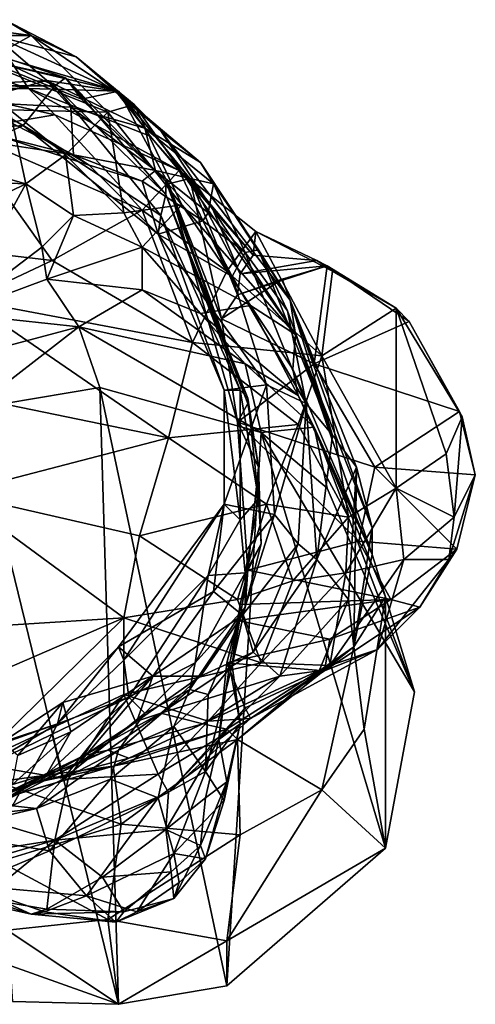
# Model space of a CAD drawing. Extents: x -2.84 to 2.31, y -1.1 to 2.64.
# Tile 4 of 4: x 0.59 to 2.31, y -1.1 to 2.62. Entities that reach past the tile are written whole.
import ezdxf

# ---------------------------------------------------------------- set-up
doc = ezdxf.new("R2010")
doc.units = 0

msp = doc.modelspace()

# ---------------------------------------------------------------- linework, layer by layer
at = {"layer": '0main'}
for points in [[(0.26, 2.61, -2.56), (0.63, 2.56, -2.46), (0.53, 2.62, -2.15)], [(0.37, 2.56, -2.74), (0.63, 2.56, -2.46), (0.26, 2.61, -2.56)], [(0.49, 2.56, -1.65), (0.53, 2.62, -2.15), (0.8, 2.48, -1.98)], [(0.8, 2.48, -1.98), (0.53, 2.62, -2.15), (0.63, 2.56, -2.46)], [(0.69, 2.39, -1.04), (0.11, 2.36, -1.2), (0.49, 2.56, -1.65)], [(0.63, 2.56, -2.46), (0.37, 2.56, -2.74), (0.45, 2.46, -2.92)], [(0.45, 2.46, -2.92), (0.92, 2.27, -2.88), (0.63, 2.56, -2.46)], [(0.69, 2.39, -1.04), (0.49, 2.56, -1.65), (0.95, 2.35, -1.4)], [(0.49, 2.56, -1.65), (0.8, 2.48, -1.98), (0.95, 2.35, -1.4)], [(0.8, 2.48, -1.98), (0.63, 2.56, -2.46), (1.02, 2.3, -2.11)], [(0.63, 2.56, -2.46), (0.92, 2.27, -2.88), (1.02, 2.3, -2.11)], [(0.4, 2.52, 1.91), (0.34, 2.37, 1.04), (0.72, 2.37, 1.75)], [(0.76, 2.4, 2.08), (0.45, 2.47, 2.73), (0.4, 2.52, 1.91)], [(0.76, 2.4, 2.08), (0.4, 2.52, 1.91), (0.72, 2.37, 1.75)], [(0.22, 2.49, 3.44), (0.55, 2.47, 3.35), (0.62, 2.36, 3.9)], [(0.22, 2.49, 3.44), (0.62, 2.36, 3.9), (0.22, 2.43, 3.96)], [(0.96, 2.35, 3.25), (0.45, 2.47, 2.73), (0.82, 2.32, 2.63)], [(0.96, 2.35, 3.25), (0.55, 2.47, 3.35), (0.45, 2.47, 2.73)], [(0.76, 2.4, 2.08), (0.82, 2.32, 2.63), (0.45, 2.47, 2.73)], [(0.55, 2.28, -3.16), (0.92, 2.27, -2.88), (0.45, 2.46, -2.92)], [(0.96, 2.35, 3.25), (0.62, 2.36, 3.9), (0.55, 2.47, 3.35)], [(1.12, 2.2, -1.63), (0.95, 2.35, -1.4), (0.8, 2.48, -1.98)], [(1.02, 2.3, -2.11), (1.12, 2.2, -1.63), (0.8, 2.48, -1.98)], [(0.22, 2.43, 3.96), (0.62, 2.36, 3.9), (0.28, 2.36, 4.3)], [(0.4, 2.31, -0.85), (0.11, 2.36, -1.2), (0.69, 2.39, -1.04)], [(0.4, 2.31, -0.85), (0.69, 2.39, -1.04), (0.78, 2.29, -0.67)], [(0.69, 2.39, -1.04), (1.06, 2.21, -0.81), (0.78, 2.29, -0.67)], [(1.06, 2.21, -0.81), (0.69, 2.39, -1.04), (0.95, 2.35, -1.4)], [(0.76, 2.4, 2.08), (0.72, 2.37, 1.75), (1.14, 1.96, 1.82)], [(0.76, 2.4, 2.08), (1.14, 1.96, 1.82), (1.14, 2.01, 2.07)], [(0.76, 2.4, 2.08), (1.14, 2.01, 2.07), (1.15, 2, 2.54)], [(0.76, 2.4, 2.08), (1.15, 2, 2.54), (0.82, 2.32, 2.63)], [(0.36, 2.2, 4.6), (0.28, 2.36, 4.3), (0.72, 2.26, 4.19)], [(0.72, 2.26, 4.19), (0.28, 2.36, 4.3), (0.62, 2.36, 3.9)], [(0.33, 2.2, 0.28), (0.6, 2.22, 0.71), (0.34, 2.37, 1.04)], [(0.34, 2.37, 1.04), (0.6, 2.22, 0.71), (0.72, 2.37, 1.75)], [(0.6, 2.22, 0.71), (1.12, 1.88, 1.3), (0.72, 2.37, 1.75)], [(1.19, 2.05, 4.13), (0.62, 2.36, 3.9), (1.08, 2.18, 3.78)], [(0.72, 2.26, 4.19), (0.62, 2.36, 3.9), (1.19, 2.05, 4.13)], [(0.96, 2.35, 3.25), (1.08, 2.18, 3.78), (0.62, 2.36, 3.9)], [(1.14, 1.96, 1.82), (0.72, 2.37, 1.75), (1.12, 1.88, 1.3)], [(0.96, 2.35, 3.25), (0.82, 2.32, 2.63), (1.15, 2, 2.54)], [(0.95, 2.35, -1.4), (1.27, 2.08, -1.2), (1.06, 2.21, -0.81)], [(0.95, 2.35, -1.4), (1.12, 2.2, -1.63), (1.27, 2.08, -1.2)], [(0.96, 2.35, 3.25), (1.23, 2.02, 3.24), (1.31, 1.92, 3.65)], [(0.96, 2.35, 3.25), (1.31, 1.92, 3.65), (1.08, 2.18, 3.78)], [(0.96, 2.35, 3.25), (1.15, 2, 2.54), (1.23, 2.02, 3.24)], [(0.4, 2.31, -0.85), (0.79, 2.11, -0.16), (0.33, 2.18)], [(0.78, 2.29, -0.67), (0.79, 2.11, -0.16), (0.4, 2.31, -0.85)], [(0.08, 2.15, -3.23), (0.61, 2, -3.39), (0.55, 2.28, -3.16)], [(0.55, 2.28, -3.16), (0.61, 2, -3.39), (0.76, 2.11, -3.24)], [(0.76, 2.11, -3.24), (0.92, 2.27, -2.88), (0.55, 2.28, -3.16)], [(0.92, 2.27, -2.88), (0.76, 2.11, -3.24), (0.98, 1.89, -3.29)], [(1.1, 2.05, -0.34), (0.79, 2.11, -0.16), (0.78, 2.29, -0.67)], [(0.78, 2.29, -0.67), (1.06, 2.21, -0.81), (1.1, 2.05, -0.34)], [(1.02, 2.3, -2.11), (0.92, 2.27, -2.88), (1.2, 1.92, -2.93)], [(1.2, 1.92, -2.93), (0.92, 2.27, -2.88), (0.98, 1.89, -3.29)], [(1.12, 2.2, -1.63), (1.02, 2.3, -2.11), (1.63, 1.43, -2.4)], [(1.63, 1.43, -2.4), (1.02, 2.3, -2.11), (1.2, 1.92, -2.93)], [(0.36, 2.2, 4.6), (0.72, 2.26, 4.19), (1.05, 1.9, 4.67)], [(1.19, 2.05, 4.13), (1.05, 1.9, 4.67), (0.72, 2.26, 4.19)], [(0.36, 2.2, 4.6), (0.71, 1.71, 5.01), (0.12, 1.78, 5.09)], [(0.33, 2.2, 0.28), (0.51, 2.18, 0.15), (0.6, 2.22, 0.71)], [(1.05, 1.9, 4.67), (0.71, 1.71, 5.01), (0.36, 2.2, 4.6)], [(0.6, 2.22, 0.71), (0.51, 2.18, 0.15), (0.85, 2.07, 0.5)], [(1.12, 1.88, 1.3), (0.6, 2.22, 0.71), (1.11, 1.81, 0.73)], [(0.85, 2.07, 0.5), (1.11, 1.81, 0.73), (0.6, 2.22, 0.71)], [(1.1, 2.05, -0.34), (1.06, 2.21, -0.81), (1.32, 2, -0.88)], [(1.06, 2.21, -0.81), (1.27, 2.08, -1.2), (1.32, 2, -0.88)], [(1.63, 1.43, -2.4), (1.61, 1.56, -1.63), (1.12, 2.2, -1.63)], [(1.27, 2.08, -1.2), (1.12, 2.2, -1.63), (1.61, 1.56, -1.63)], [(0.33, 2.18), (0.79, 2.11, -0.16), (0.51, 2.18, 0.15)], [(0.79, 2.11, -0.16), (0.85, 2.07, 0.5), (0.51, 2.18, 0.15)], [(1.19, 2.05, 4.13), (1.08, 2.18, 3.78), (1.31, 1.92, 3.65)], [(0.12, 2.02, -3.33), (0.61, 2, -3.39), (0.08, 2.15, -3.23)], [(0.79, 1.88, -3.42), (0.76, 2.11, -3.24), (0.61, 2, -3.39)], [(0.76, 2.11, -3.24), (0.79, 1.88, -3.42), (0.98, 1.89, -3.29)], [(0.79, 2.11, -0.16), (1.1, 2.05, -0.34), (1.05, 2.01, 0.1)], [(1.05, 2.01, 0.1), (0.85, 2.07, 0.5), (0.79, 2.11, -0.16)], [(1.11, 1.81, 0.73), (0.85, 2.07, 0.5), (1.05, 2.01, 0.1)], [(1.19, 2.05, 4.13), (1.37, 1.67, 4.68), (1.05, 1.9, 4.67)], [(1.28, 1.86, -0.16), (1.05, 2.01, 0.1), (1.1, 2.05, -0.34)], [(1.32, 2, -0.88), (1.3, 1.89, -0.52), (1.1, 2.05, -0.34)], [(1.1, 2.05, -0.34), (1.3, 1.89, -0.52), (1.28, 1.86, -0.16)], [(1.48, 1.82, 4.06), (1.37, 1.67, 4.68), (1.19, 2.05, 4.13)], [(1.47, 1.73, 3.8), (1.19, 2.05, 4.13), (1.31, 1.92, 3.65)], [(1.47, 1.73, 3.8), (1.48, 1.82, 4.06), (1.19, 2.05, 4.13)], [(1.49, 1.75, -0.98), (1.32, 2, -0.88), (1.27, 2.08, -1.2)], [(1.61, 1.56, -1.63), (1.49, 1.75, -0.98), (1.27, 2.08, -1.2)], [(0.61, 2, -3.39), (0.12, 2.02, -3.33), (0.24, 1.82, -3.44)], [(1.05, 2.01, 0.1), (1.28, 1.86, -0.16), (1.11, 1.81, 0.73)], [(1.45, 1.17, 2.12), (1.15, 2, 2.54), (1.14, 2.01, 2.07)], [(1.14, 2.01, 2.07), (1.14, 1.96, 1.82), (1.45, 1.17, 2.12)], [(1.15, 2, 2.54), (1.35, 1.49, 2.88), (1.23, 2.02, 3.24)], [(1.23, 2.02, 3.24), (1.41, 1.58, 3.18), (1.42, 1.66, 3.56)], [(1.23, 2.02, 3.24), (1.35, 1.49, 2.88), (1.41, 1.58, 3.18)], [(1.23, 2.02, 3.24), (1.42, 1.66, 3.56), (1.31, 1.92, 3.65)], [(0.34, 1.51, -3.6), (0.61, 2, -3.39), (0.24, 1.82, -3.44)], [(0.67, 1.76, -3.54), (0.61, 2, -3.39), (0.34, 1.51, -3.6)], [(0.61, 2, -3.39), (0.67, 1.76, -3.54), (0.79, 1.88, -3.42)], [(1.41, 1.1, 2.54), (1.35, 1.49, 2.88), (1.15, 2, 2.54)], [(1.41, 1.1, 2.54), (1.15, 2, 2.54), (1.45, 1.17, 2.12)], [(1.32, 2, -0.88), (1.44, 1.74, -0.62), (1.3, 1.89, -0.52)], [(1.49, 1.75, -0.98), (1.44, 1.74, -0.62), (1.32, 2, -0.88)], [(1.42, 1.22, 1.29), (1.14, 1.96, 1.82), (1.12, 1.88, 1.3)], [(1.45, 1.17, 2.12), (1.14, 1.96, 1.82), (1.45, 1.19, 1.63)], [(1.45, 1.19, 1.63), (1.14, 1.96, 1.82), (1.42, 1.22, 1.29)], [(1.05, 1.9, 4.67), (1.24, 1.4, 4.92), (0.71, 1.71, 5.01)], [(1.2, 1.92, -2.93), (0.98, 1.89, -3.29), (1.05, 1.76, -3.4)], [(1.05, 1.76, -3.4), (1.46, 1.54, -2.97), (1.2, 1.92, -2.93)], [(1.24, 1.4, 4.92), (1.05, 1.9, 4.67), (1.37, 1.67, 4.68)], [(1.2, 1.92, -2.93), (1.46, 1.54, -2.97), (1.63, 1.43, -2.4)], [(1.47, 1.73, 3.8), (1.31, 1.92, 3.65), (1.42, 1.66, 3.56)], [(0.69, 1.64, -3.64), (0.79, 1.88, -3.42), (0.67, 1.76, -3.54)], [(1.05, 1.76, -3.4), (0.79, 1.88, -3.42), (0.69, 1.64, -3.64)], [(0.98, 1.89, -3.29), (0.79, 1.88, -3.42), (1.05, 1.76, -3.4)], [(1.36, 1.22, 0.87), (1.12, 1.88, 1.3), (1.11, 1.81, 0.73)], [(1.11, 1.81, 0.73), (1.28, 1.86, -0.16), (1.39, 1.65, -0.04)], [(1.42, 1.22, 1.29), (1.12, 1.88, 1.3), (1.36, 1.22, 0.87)], [(1.28, 1.86, -0.16), (1.3, 1.89, -0.52), (1.44, 1.74, -0.62)], [(1.44, 1.74, -0.62), (1.39, 1.65, -0.04), (1.28, 1.86, -0.16)], [(1.39, 1.65, -0.04), (1.52, 1.24, 0.17), (1.11, 1.81, 0.73)], [(1.11, 1.81, 0.73), (1.52, 1.24, 0.17), (1.36, 1.22, 0.87)], [(1.73, 1.35, 4.58), (1.37, 1.67, 4.68), (1.48, 1.82, 4.06)], [(1.47, 1.73, 3.8), (1.71, 1.71, 3.73), (1.48, 1.82, 4.06)], [(1.48, 1.82, 4.06), (1.77, 1.67, 4.02), (1.73, 1.35, 4.58)], [(1.71, 1.71, 3.73), (1.77, 1.67, 4.02), (1.48, 1.82, 4.06)], [(0.39, 1.56, 5.19), (0.12, 1.78, 5.09), (0.71, 1.71, 5.01)], [(0.34, 1.51, -3.6), (0.69, 1.64, -3.64), (0.67, 1.76, -3.54)], [(0.69, 1.64, -3.64), (1.05, 1.6, -3.61), (1.05, 1.76, -3.4)], [(1.27, 1.51, -3.56), (1.05, 1.76, -3.4), (1.05, 1.6, -3.61)], [(1.46, 1.54, -2.97), (1.05, 1.76, -3.4), (1.27, 1.51, -3.56)], [(1.6, 1.52, -0.8), (1.44, 1.74, -0.62), (1.49, 1.75, -0.98)], [(1.6, 1.52, -0.8), (1.49, 1.75, -0.98), (1.77, 1.05, -1.01)], [(1.77, 1.05, -1.01), (1.49, 1.75, -0.98), (1.61, 1.56, -1.63)], [(1.44, 1.74, -0.62), (1.67, 1.17, -0.48), (1.39, 1.65, -0.04)], [(1.47, 1.73, 3.8), (1.42, 1.66, 3.56), (1.71, 1.71, 3.73)], [(1.67, 1.17, -0.48), (1.44, 1.74, -0.62), (1.6, 1.52, -0.8)], [(0.71, 1.71, 5.01), (1.24, 1.4, 4.92), (0.39, 1.56, 5.19)], [(1.75, 1.69, 3.34), (1.41, 1.58, 3.18), (1.58, 1.64, 3.15)], [(1.41, 1.58, 3.18), (1.75, 1.69, 3.34), (1.42, 1.66, 3.56)], [(1.42, 1.66, 3.56), (1.75, 1.69, 3.34), (1.71, 1.71, 3.73)], [(2.01, 1.53, 3.68), (1.71, 1.71, 3.73), (1.75, 1.69, 3.34)], [(2.01, 1.53, 3.68), (1.77, 1.67, 4.02), (1.71, 1.71, 3.73)], [(1.75, 1.69, 3.34), (2.06, 1.48, 3.4), (2.01, 1.53, 3.68)], [(0.69, 1.64, -3.64), (0.34, 1.51, -3.6), (0.81, 1.46, -3.91)], [(1.05, 1.6, -3.61), (0.69, 1.64, -3.64), (0.81, 1.46, -3.91)], [(1.24, 1.4, 4.92), (1.37, 1.67, 4.68), (1.73, 1.35, 4.58)], [(1.35, 1.49, 2.88), (1.58, 1.64, 3.15), (1.41, 1.58, 3.18)], [(1.39, 1.65, -0.04), (1.67, 1.17, -0.48), (1.52, 1.24, 0.17)], [(1.73, 1.35, 4.58), (1.77, 1.67, 4.02), (2.01, 1.53, 3.68)], [(0.81, 1.46, -3.91), (1.44, 1.32, -3.79), (1.05, 1.6, -3.61)], [(1.27, 1.51, -3.56), (1.05, 1.6, -3.61), (1.44, 1.32, -3.79)], [(0.42, 1.19, 5.27), (0.39, 1.56, 5.19), (1.15, 1.04, 5)], [(1.24, 1.4, 4.92), (1.15, 1.04, 5), (0.39, 1.56, 5.19)], [(1.64, 1.2, -3.33), (1.46, 1.54, -2.97), (1.27, 1.51, -3.56)], [(1.63, 1.43, -2.4), (1.46, 1.54, -2.97), (1.62, 1.3, -2.98)], [(1.62, 1.3, -2.98), (1.46, 1.54, -2.97), (1.64, 1.2, -3.33)], [(1.61, 1.56, -1.63), (1.86, 0.93, -1.55), (1.77, 1.05, -1.01)], [(1.92, 0.7, -2.45), (1.61, 1.56, -1.63), (1.63, 1.43, -2.4)], [(1.86, 0.93, -1.55), (1.61, 1.56, -1.63), (1.92, 0.7, -2.45)], [(2.01, 0.85, 4.36), (1.73, 1.35, 4.58), (2.01, 1.53, 3.68)], [(2.01, 1.53, 3.68), (2.2, 0.98, 3.86), (2.01, 0.85, 4.36)], [(2.2, 0.98, 3.86), (2.01, 1.53, 3.68), (2.26, 1.12, 3.51)], [(2.26, 1.12, 3.51), (2.01, 1.53, 3.68), (2.06, 1.48, 3.4)], [(0.81, 1.46, -3.91), (0.34, 1.51, -3.6), (0.36, 1.34, -3.91)], [(1.64, 1.2, -3.33), (1.27, 1.51, -3.56), (1.44, 1.32, -3.79)], [(1.6, 1.52, -0.8), (1.77, 1.05, -1.01), (1.67, 1.17, -0.48)], [(0.81, 1.46, -3.91), (0.36, 1.34, -3.91), (0.41, 1.15, -4.42)], [(0.41, 1.15, -4.42), (0.89, 1.23, -4.53), (0.81, 1.46, -3.91)], [(0.81, 1.46, -3.91), (0.89, 1.23, -4.53), (1.5, 1.06, -4.53)], [(1.5, 1.06, -4.53), (1.44, 1.32, -3.79), (0.81, 1.46, -3.91)], [(2.26, 1.12, 3.51), (2.06, 1.48, 3.4), (2.25, 1.14, 3.37)], [(1.63, 1.43, -2.4), (1.62, 1.3, -2.98), (1.92, 0.6, -2.88)], [(1.63, 1.43, -2.4), (1.92, 0.6, -2.88), (1.92, 0.7, -2.45)], [(1.15, 1.04, 5), (1.24, 1.4, 4.92), (1.64, 1.09, 4.79)], [(1.73, 1.35, 4.58), (1.64, 1.09, 4.79), (1.24, 1.4, 4.92)], [(1.83, 0.74, 4.66), (1.64, 1.09, 4.79), (1.73, 1.35, 4.58)], [(1.73, 1.35, 4.58), (2.01, 0.85, 4.36), (1.83, 0.74, 4.66)], [(1.5, 1.06, -4.53), (1.7, 1.08, -3.64), (1.44, 1.32, -3.79)], [(1.44, 1.32, -3.79), (1.7, 1.08, -3.64), (1.64, 1.2, -3.33)], [(1.64, 1.2, -3.33), (1.92, 0.6, -2.88), (1.62, 1.3, -2.98)], [(1.36, 0.79, 0.68), (1.36, 1.22, 0.87), (1.52, 1.24, 0.17)], [(1.52, 1.24, 0.17), (1.55, 0.75, -0.06), (1.36, 0.79, 0.68)], [(1.55, 0.75, -0.06), (1.52, 1.24, 0.17), (1.67, 1.17, -0.48)], [(1.36, 1.22, 0.87), (1.42, 0.73, 1.1), (1.42, 1.22, 1.29)], [(1.42, 0.73, 1.1), (1.36, 1.22, 0.87), (1.36, 0.79, 0.68)], [(1.49, 0.81, 1.55), (1.45, 1.19, 1.63), (1.42, 1.22, 1.29)], [(1.42, 1.22, 1.29), (1.42, 0.73, 1.1), (1.49, 0.81, 1.55)], [(1.92, 0.6, -2.88), (1.64, 1.2, -3.33), (1.7, 1.08, -3.64)], [(0.34, 0.83, 5.26), (0.42, 1.19, 5.27), (1.15, 1.04, 5)], [(1.45, 1.17, 2.12), (1.49, 0.93, 2.1), (1.41, 1.1, 2.54)], [(1.45, 1.17, 2.12), (1.45, 1.19, 1.63), (1.49, 0.93, 2.1)], [(1.49, 0.93, 2.1), (1.45, 1.19, 1.63), (1.49, 0.81, 1.55)], [(1.67, 1.17, -0.48), (1.64, 0.64, -0.53), (1.55, 0.75, -0.06)], [(1.71, 0.58, -0.94), (1.64, 0.64, -0.53), (1.67, 1.17, -0.48)], [(1.67, 1.17, -0.48), (1.77, 1.05, -1.01), (1.71, 0.58, -0.94)], [(2.26, 1.12, 3.51), (2.23, 0.74, 3.8), (2.2, 0.98, 3.86)], [(2.23, 0.74, 3.8), (2.26, 1.12, 3.51), (2.31, 0.9, 3.37)], [(2.31, 0.9, 3.37), (2.26, 1.12, 3.51), (2.25, 1.14, 3.37)], [(1.64, 1.09, 4.79), (1.52, 0.79, 4.87), (1.15, 1.04, 5)], [(1.49, 0.93, 2.1), (1.45, 0.54, 2.57), (1.41, 1.1, 2.54)], [(1.75, 0.85, -4.43), (1.7, 1.08, -3.64), (1.5, 1.06, -4.53)], [(1.52, 0.79, 4.87), (1.64, 1.09, 4.79), (1.83, 0.74, 4.66)], [(2.08, 0.08, -4.09), (1.7, 1.08, -3.64), (1.75, 0.85, -4.43)], [(1.97, 0.44, -3.26), (1.7, 1.08, -3.64), (2.08, 0.08, -4.09)], [(1.7, 1.08, -3.64), (1.97, 0.44, -3.26), (1.92, 0.6, -2.88)], [(1.71, 0.58, -0.94), (1.77, 1.05, -1.01), (1.86, 0.93, -1.55)], [(0.34, 0.83, 5.26), (1.15, 1.04, 5), (1.04, 0.67, 4.94)], [(1.04, 0.67, 4.94), (1.15, 1.04, 5), (1.52, 0.79, 4.87)], [(2.23, 0.74, 3.8), (2.01, 0.85, 4.36), (2.2, 0.98, 3.86)], [(1.5, 0.64, 2.08), (1.45, 0.54, 2.57), (1.49, 0.93, 2.1)], [(1.49, 0.81, 1.55), (1.5, 0.64, 2.08), (1.49, 0.93, 2.1)], [(1.86, 0.93, -1.55), (1.83, 0.43, -1.59), (1.71, 0.58, -0.94)], [(1.85, 0.25, -2.22), (1.83, 0.43, -1.59), (1.86, 0.93, -1.55)], [(1.92, 0.7, -2.45), (1.85, 0.25, -2.22), (1.86, 0.93, -1.55)], [(2.24, 0.62, 3.2), (2.21, 0.58, 3.73), (2.31, 0.9, 3.37)], [(2.31, 0.9, 3.37), (2.21, 0.58, 3.73), (2.23, 0.74, 3.8)], [(0.98, 0.36, 4.73), (0.18, 0.31, 5.12), (0.34, 0.83, 5.26)], [(0.98, 0.36, 4.73), (0.34, 0.83, 5.26), (1.04, 0.67, 4.94)], [(2.01, 0.85, 4.36), (2.04, 0.58, 4.21), (1.82, 0.53, 4.59)], [(1.82, 0.53, 4.59), (1.83, 0.74, 4.66), (2.01, 0.85, 4.36)], [(2.04, 0.58, 4.21), (2.01, 0.85, 4.36), (2.23, 0.74, 3.8)], [(0.96, 0.25, 0.35), (0.98, 0.2, 0.68), (1.36, 0.79, 0.68)], [(1.32, 0.46, 0.05), (0.96, 0.25, 0.35), (1.36, 0.79, 0.68)], [(1.36, 0.79, 0.68), (0.98, 0.2, 0.68), (1.3, 0.52, 0.92)], [(1.52, 0.79, 4.87), (1.41, 0.43, 4.77), (1.04, 0.67, 4.94)], [(1.36, 0.79, 0.68), (1.3, 0.52, 0.92), (1.42, 0.73, 1.1)], [(1.32, 0.46, 0.05), (1.36, 0.79, 0.68), (1.55, 0.75, -0.06)], [(1.52, 0.79, 4.87), (1.62, 0.5, 4.74), (1.41, 0.43, 4.77)], [(1.49, 0.81, 1.55), (1.42, 0.73, 1.1), (1.44, 0.53, 1.51)], [(1.5, 0.64, 2.08), (1.49, 0.81, 1.55), (1.44, 0.53, 1.51)], [(1.62, 0.5, 4.74), (1.52, 0.79, 4.87), (1.83, 0.74, 4.66)], [(1.32, 0.46, 0.05), (1.55, 0.75, -0.06), (1.43, 0.37, -0.41)], [(1.43, 0.37, -0.41), (1.55, 0.75, -0.06), (1.64, 0.64, -0.53)], [(1.44, 0.53, 1.51), (1.42, 0.73, 1.1), (1.3, 0.52, 0.92)], [(1.83, 0.74, 4.66), (1.82, 0.53, 4.59), (1.62, 0.5, 4.74)], [(2.23, 0.74, 3.8), (2.21, 0.58, 3.73), (2.04, 0.58, 4.21)], [(0.98, 0.36, 4.73), (1.04, 0.67, 4.94), (1.41, 0.43, 4.77)], [(1.92, 0.6, -2.88), (1.85, 0.25, -2.22), (1.92, 0.7, -2.45)], [(1.43, 0.37, -0.41), (1.64, 0.64, -0.53), (1.47, 0.23, -0.95)], [(1.5, 0.64, 2.08), (1.44, 0.53, 1.51), (1.44, 0.4, 2.03)], [(1.44, 0.4, 2.03), (1.45, 0.54, 2.57), (1.5, 0.64, 2.08)], [(1.47, 0.23, -0.95), (1.64, 0.64, -0.53), (1.71, 0.58, -0.94)], [(1.97, 0.44, -3.26), (1.85, 0.25, -2.22), (1.92, 0.6, -2.88)], [(2.1, 0.4, 3.62), (2.24, 0.62, 3.2), (1.99, 0.43, 3)], [(2.1, 0.4, 3.62), (2.21, 0.58, 3.73), (2.24, 0.62, 3.2)], [(1.57, 0.14, -1.4), (1.47, 0.23, -0.95), (1.71, 0.58, -0.94)], [(1.57, 0.14, -1.4), (1.71, 0.58, -0.94), (1.83, 0.43, -1.59)], [(1.94, 0.24, 3.85), (1.76, 0.18, 4.18), (2.04, 0.58, 4.21)], [(2.04, 0.58, 4.21), (1.76, 0.18, 4.18), (1.82, 0.53, 4.59)], [(1.94, 0.24, 3.85), (2.21, 0.58, 3.73), (2.1, 0.4, 3.62)], [(2.04, 0.58, 4.21), (2.21, 0.58, 3.73), (1.94, 0.24, 3.85)], [(1.44, 0.53, 1.51), (1.25, 0.19, 1.42), (1.44, 0.4, 2.03)], [(1.3, 0.52, 0.92), (1.25, 0.19, 1.42), (1.44, 0.53, 1.51)], [(1.42, 0.41, 2.73), (1.45, 0.54, 2.57), (1.39, 0.18, 2.65)], [(1.39, 0.18, 2.65), (1.45, 0.54, 2.57), (1.44, 0.4, 2.03)], [(1.45, 0.54, 2.57), (1.42, 0.41, 2.73), (1.99, 0.43, 3)], [(1.5, 0.19, 4.52), (1.62, 0.5, 4.74), (1.82, 0.53, 4.59)], [(1.82, 0.53, 4.59), (1.76, 0.18, 4.18), (1.5, 0.19, 4.52)], [(1.3, 0.52, 0.92), (0.98, 0.2, 0.68), (1, 0.06, 1.08)], [(1, 0.06, 1.08), (1.25, 0.19, 1.42), (1.3, 0.52, 0.92)], [(1.62, 0.5, 4.74), (1.5, 0.19, 4.52), (1.41, 0.43, 4.77)], [(1.32, 0.46, 0.05), (1.09, 0.14, -0.26), (0.96, 0.25, 0.35)], [(1.32, 0.46, 0.05), (1.43, 0.37, -0.41), (1.09, 0.14, -0.26)], [(0.98, 0.36, 4.73), (1.41, 0.43, 4.77), (1.5, 0.19, 4.52)], [(1.39, 0.18, 2.65), (1.41, 0.35, 2.96), (1.42, 0.41, 2.73)], [(1.99, 0.43, 3), (1.42, 0.41, 2.73), (1.41, 0.35, 2.96)], [(1.41, 0.35, 2.96), (1.76, 0.28, 3.32), (1.99, 0.43, 3)], [(1.57, 0.14, -1.4), (1.83, 0.43, -1.59), (1.72, 0.16, -1.76)], [(1.72, 0.16, -1.76), (1.83, 0.43, -1.59), (1.85, 0.25, -2.22)], [(1.99, 0.43, 3), (1.76, 0.28, 3.32), (2.1, 0.4, 3.62)], [(1.85, 0.25, -2.22), (1.97, 0.44, -3.26), (1.89, -0.06, -2.9)], [(1.89, -0.06, -2.9), (1.97, 0.44, -3.26), (1.97, -0.51, -3.72)], [(1.97, -0.51, -3.72), (1.97, 0.44, -3.26), (2.08, 0.08, -4.09)], [(1.23, 0.09, 1.9), (1.3, 0.07, 2.32), (1.44, 0.4, 2.03)], [(1.23, 0.09, 1.9), (1.44, 0.4, 2.03), (1.25, 0.19, 1.42)], [(1.44, 0.4, 2.03), (1.3, 0.07, 2.32), (1.39, 0.18, 2.65)], [(1.74, 0.16, 3.66), (1.94, 0.24, 3.85), (2.1, 0.4, 3.62)], [(1.74, 0.16, 3.66), (2.1, 0.4, 3.62), (1.76, 0.28, 3.32)], [(0.98, 0.36, 4.73), (0.03, -0.05, 4.78), (0.18, 0.31, 5.12)], [(0.98, 0.36, 4.73), (0.42, -0.19, 4.3), (0.03, -0.05, 4.78)], [(0.98, 0.36, 4.73), (0.98, 0.07, 4.35), (0.42, -0.19, 4.3)], [(0.98, 0.36, 4.73), (1.5, 0.19, 4.52), (0.98, 0.07, 4.35)], [(1.27, 0.14, -0.63), (1.09, 0.14, -0.26), (1.43, 0.37, -0.41)], [(1.27, 0.14, -0.63), (1.43, 0.37, -0.41), (1.47, 0.23, -0.95)], [(1.37, 0.19, 3.38), (1.76, 0.28, 3.32), (1.41, 0.35, 2.96)], [(1.38, 0.18, 2.92), (1.37, 0.19, 3.38), (1.41, 0.35, 2.96)], [(1.41, 0.35, 2.96), (1.39, 0.18, 2.65), (1.38, 0.18, 2.92)], [(1.74, 0.16, 3.66), (1.76, 0.28, 3.32), (1.37, 0.19, 3.38)], [(0.73, -0.04, 0.61), (0.98, 0.2, 0.68), (0.96, 0.25, 0.35)], [(0.73, -0.04, 0.61), (0.96, 0.25, 0.35), (0.75, 0.04, 0.27)], [(1.09, 0.14, -0.26), (0.75, 0.04, 0.27), (0.96, 0.25, 0.35)], [(1.27, 0.14, -0.63), (1.47, 0.23, -0.95), (1.12, 0, -1.02)], [(1.57, 0.14, -1.4), (1.12, 0, -1.02), (1.47, 0.23, -0.95)], [(1.72, 0.16, -1.76), (1.85, 0.25, -2.22), (1.41, -0.1, -1.91)], [(1.41, -0.1, -1.91), (1.85, 0.25, -2.22), (1.73, -0.29, -2.7)], [(1.74, 0.16, 3.66), (1.46, -0.02, 3.86), (1.94, 0.24, 3.85)], [(1.76, 0.18, 4.18), (1.94, 0.24, 3.85), (1.46, -0.02, 3.86)], [(1.89, -0.06, -2.9), (1.73, -0.29, -2.7), (1.85, 0.25, -2.22)], [(0.73, -0.04, 0.61), (1, 0.06, 1.08), (0.98, 0.2, 0.68)], [(1.3, -0.03, 4.09), (0.98, 0.07, 4.35), (1.5, 0.19, 4.52)], [(1.06, 0, 1.39), (1.25, 0.19, 1.42), (1, 0.06, 1.08)], [(1.23, 0.09, 1.9), (1.25, 0.19, 1.42), (1.06, 0, 1.39)], [(1.3, -0.03, 4.09), (1.5, 0.19, 4.52), (1.76, 0.18, 4.18)], [(1.34, -0.1, 3.36), (1.37, 0.19, 3.38), (1.38, 0.18, 2.92)], [(1.44, 0.02, 3.64), (1.37, 0.19, 3.38), (1.34, -0.1, 3.36)], [(1.74, 0.16, 3.66), (1.37, 0.19, 3.38), (1.44, 0.02, 3.64)], [(1.29, -0.22, 2.5), (1.39, 0.18, 2.65), (1.3, 0.07, 2.32)], [(1.29, -0.22, 2.5), (1.42, -0.04, 2.89), (1.39, 0.18, 2.65)], [(1.3, -0.03, 4.09), (1.76, 0.18, 4.18), (1.46, -0.02, 3.86)], [(1.38, 0.18, 2.92), (1.42, -0.04, 2.89), (1.34, -0.1, 3.36)], [(1.57, 0.14, -1.4), (1.72, 0.16, -1.76), (1.37, -0.06, -1.69)], [(1.41, -0.1, -1.91), (1.37, -0.06, -1.69), (1.72, 0.16, -1.76)], [(1.38, 0.18, 2.92), (1.39, 0.18, 2.65), (1.42, -0.04, 2.89)], [(1.74, 0.16, 3.66), (1.44, 0.02, 3.64), (1.46, -0.02, 3.86)], [(0.81, -0.19, -0.58), (0.69, -0.23, -0.38), (1.09, 0.14, -0.26)], [(1.09, 0.14, -0.26), (0.69, -0.23, -0.38), (0.78, -0.07, -0.08)], [(0.78, -0.07, -0.08), (0.75, 0.04, 0.27), (1.09, 0.14, -0.26)], [(0.81, -0.19, -0.58), (1.09, 0.14, -0.26), (1.03, -0.03, -0.78)], [(1.27, 0.14, -0.63), (1.03, -0.03, -0.78), (1.09, 0.14, -0.26)], [(1.27, 0.14, -0.63), (1.12, 0, -1.02), (1.03, -0.03, -0.78)], [(1.57, 0.14, -1.4), (1.28, -0.04, -1.43), (1.12, 0, -1.02)], [(1.57, 0.14, -1.4), (1.37, -0.06, -1.69), (1.28, -0.04, -1.43)], [(1.23, 0.09, 1.9), (0.96, -0.14, 1.68), (1.17, -0.05, 2.2)], [(1.23, 0.09, 1.9), (1.06, 0, 1.39), (0.96, -0.14, 1.68)], [(1.23, 0.09, 1.9), (1.17, -0.05, 2.2), (1.3, 0.07, 2.32)], [(0.77, -0.25, 3.97), (0.42, -0.19, 4.3), (0.98, 0.07, 4.35)], [(0.73, -0.04, 0.61), (0.75, 0.04, 0.27), (0.52, -0.11, 0.23)], [(0.52, -0.11, 0.23), (0.75, 0.04, 0.27), (0.58, -0.16, 0.03)], [(0.58, -0.16, 0.03), (0.75, 0.04, 0.27), (0.78, -0.07, -0.08)], [(0.75, -0.25, 1.35), (1, 0.06, 1.08), (0.71, -0.08, 0.83)], [(0.73, -0.04, 0.61), (0.71, -0.08, 0.83), (1, 0.06, 1.08)], [(0.75, -0.25, 1.35), (1.06, 0, 1.39), (1, 0.06, 1.08)], [(0.77, -0.25, 3.97), (0.98, 0.07, 4.35), (1.11, -0.23, 3.78)], [(1.3, -0.03, 4.09), (1.11, -0.23, 3.78), (0.98, 0.07, 4.35)], [(1.29, -0.22, 2.5), (1.3, 0.07, 2.32), (1.17, -0.05, 2.2)], [(0.75, -0.25, 1.35), (0.96, -0.14, 1.68), (1.06, 0, 1.39)], [(1.12, 0, -1.02), (0.83, -0.16, -1.09), (1.03, -0.03, -0.78)], [(0.83, -0.16, -1.09), (1.12, 0, -1.02), (0.92, -0.14, -1.29)], [(0.92, -0.14, -1.29), (1.12, 0, -1.02), (1.28, -0.04, -1.43)], [(1.34, -0.1, 3.36), (1.15, -0.3, 3.49), (1.44, 0.02, 3.64)], [(1.44, 0.02, 3.64), (1.15, -0.3, 3.49), (1.46, -0.02, 3.86)], [(0.81, -0.19, -0.58), (1.03, -0.03, -0.78), (0.83, -0.16, -1.09)], [(1.3, -0.03, 4.09), (1.46, -0.02, 3.86), (1.11, -0.23, 3.78)], [(1.46, -0.02, 3.86), (1.15, -0.3, 3.49), (1.11, -0.23, 3.78)], [(0.73, -0.04, 0.61), (0.45, -0.14, 0.44), (0.44, -0.21, 0.81)], [(0.73, -0.04, 0.61), (0.44, -0.21, 0.81), (0.71, -0.08, 0.83)], [(0.73, -0.04, 0.61), (0.52, -0.11, 0.23), (0.45, -0.14, 0.44)], [(0.56, -0.27, -0.25), (0.58, -0.16, 0.03), (0.78, -0.07, -0.08)], [(0.56, -0.27, -0.25), (0.78, -0.07, -0.08), (0.69, -0.23, -0.38)], [(1, -0.17, -1.63), (0.92, -0.14, -1.29), (1.28, -0.04, -1.43)], [(0.93, -0.25, 2.1), (1.17, -0.05, 2.2), (0.96, -0.14, 1.68)], [(0.93, -0.25, 2.1), (1.11, -0.32, 2.36), (1.17, -0.05, 2.2)], [(0.94, -0.2, -1.94), (1.37, -0.06, -1.69), (1.41, -0.1, -1.91)], [(1, -0.17, -1.63), (1.37, -0.06, -1.69), (0.94, -0.2, -1.94)], [(1, -0.17, -1.63), (1.28, -0.04, -1.43), (1.37, -0.06, -1.69)], [(1.29, -0.22, 2.5), (1.17, -0.05, 2.2), (1.11, -0.32, 2.36)], [(1.29, -0.22, 2.5), (1.36, -0.33, 2.83), (1.42, -0.04, 2.89)], [(1.37, -0.26, 3.08), (1.34, -0.1, 3.36), (1.42, -0.04, 2.89)], [(1.37, -0.26, 3.08), (1.42, -0.04, 2.89), (1.36, -0.33, 2.83)], [(1.97, -0.51, -3.72), (1.73, -0.29, -2.7), (1.89, -0.06, -2.9)], [(0.56, -0.35, 1.3), (0.71, -0.08, 0.83), (0.44, -0.21, 0.81)], [(0.75, -0.25, 1.35), (0.71, -0.08, 0.83), (0.56, -0.35, 1.3)], [(0.97, -0.42, -2.29), (0.94, -0.2, -1.94), (1.41, -0.1, -1.91)], [(0.97, -0.42, -2.29), (1.41, -0.1, -1.91), (1.42, -0.46, -2.52)], [(1.14, -0.44, 3.34), (1.15, -0.3, 3.49), (1.34, -0.1, 3.36)], [(1.14, -0.44, 3.34), (1.34, -0.1, 3.36), (1.29, -0.32, 3.23)], [(1.37, -0.26, 3.08), (1.29, -0.32, 3.23), (1.34, -0.1, 3.36)], [(1.73, -0.29, -2.7), (1.42, -0.46, -2.52), (1.41, -0.1, -1.91)], [(0.56, -0.29, -1.51), (0.92, -0.14, -1.29), (0.66, -0.26, -1.68)], [(0.92, -0.14, -1.29), (0.56, -0.29, -1.51), (0.83, -0.16, -1.09)], [(0.75, -0.25, 1.35), (0.65, -0.36, 2.06), (0.96, -0.14, 1.68)], [(0.93, -0.25, 2.1), (0.96, -0.14, 1.68), (0.65, -0.36, 2.06)], [(1, -0.17, -1.63), (0.66, -0.26, -1.68), (0.92, -0.14, -1.29)], [(0.48, -0.33, -1.18), (0.47, -0.36, -0.62), (0.83, -0.16, -1.09)], [(0.81, -0.19, -0.58), (0.83, -0.16, -1.09), (0.47, -0.36, -0.62)], [(0.48, -0.33, -1.18), (0.83, -0.16, -1.09), (0.56, -0.29, -1.51)], [(1, -0.17, -1.63), (0.94, -0.2, -1.94), (0.66, -0.26, -1.68)], [(0.77, -0.25, 3.97), (0.35, -0.37, 3.95), (0.42, -0.19, 4.3)], [(0.94, -0.2, -1.94), (0.39, -0.36, -2.16), (0.66, -0.26, -1.68)], [(0.39, -0.36, -2.16), (0.94, -0.2, -1.94), (0.5, -0.26, -2.29)], [(0.81, -0.19, -0.58), (0.47, -0.36, -0.62), (0.69, -0.23, -0.38)], [(0.97, -0.42, -2.29), (0.5, -0.26, -2.29), (0.94, -0.2, -1.94)], [(1.29, -0.22, 2.5), (1.11, -0.32, 2.36), (1.17, -0.53, 2.64)], [(1.29, -0.22, 2.5), (1.17, -0.53, 2.64), (1.36, -0.33, 2.83)], [(0.3, -0.38, -1.72), (0.56, -0.29, -1.51), (0.66, -0.26, -1.68)], [(0.3, -0.38, -1.72), (0.66, -0.26, -1.68), (0.39, -0.36, -2.16)], [(0.77, -0.25, 3.97), (0.72, -0.48, 3.5), (0.35, -0.37, 3.95)], [(0.56, -0.27, -0.25), (0.69, -0.23, -0.38), (0.47, -0.36, -0.62)], [(0.97, -0.42, -2.29), (0.51, -0.56, -2.66), (0.5, -0.26, -2.29)], [(0.75, -0.25, 1.35), (0.56, -0.35, 1.3), (0.65, -0.36, 2.06)], [(0.93, -0.25, 2.1), (0.65, -0.36, 2.06), (0.7, -0.52, 2.28)], [(0.93, -0.25, 2.1), (0.7, -0.52, 2.28), (1.11, -0.32, 2.36)], [(0.77, -0.25, 3.97), (1.11, -0.23, 3.78), (0.72, -0.48, 3.5)], [(0.72, -0.48, 3.5), (1.11, -0.23, 3.78), (1.15, -0.3, 3.49)], [(1.37, -0.26, 3.08), (1.29, -0.55, 2.91), (1.27, -0.5, 3.13)], [(1.37, -0.26, 3.08), (1.27, -0.5, 3.13), (1.29, -0.32, 3.23)], [(1.37, -0.26, 3.08), (1.36, -0.33, 2.83), (1.29, -0.55, 2.91)], [(1.37, -0.86, -3.17), (1.42, -0.46, -2.52), (1.73, -0.29, -2.7)], [(1.37, -0.86, -3.17), (1.73, -0.29, -2.7), (1.97, -0.51, -3.72)], [(1.11, -0.32, 2.36), (0.7, -0.52, 2.28), (0.84, -0.69, 2.56)], [(1.14, -0.44, 3.34), (0.72, -0.48, 3.5), (1.15, -0.3, 3.49)], [(0.84, -0.69, 2.56), (1.17, -0.53, 2.64), (1.11, -0.32, 2.36)], [(1.14, -0.44, 3.34), (1.29, -0.32, 3.23), (1.27, -0.5, 3.13)], [(1.29, -0.55, 2.91), (1.36, -0.33, 2.83), (1.17, -0.53, 2.64)], [(0.65, -0.36, 2.06), (0.56, -0.35, 1.3), (0.08, -0.43, 1.59)], [(0.08, -0.43, 1.59), (0.27, -0.45, 2.15), (0.65, -0.36, 2.06)], [(0.7, -0.52, 2.28), (0.65, -0.36, 2.06), (0.27, -0.45, 2.15)], [(0.27, -0.55, 3.55), (0.35, -0.37, 3.95), (0.72, -0.48, 3.5)], [(0.97, -0.42, -2.29), (0.92, -0.78, -2.89), (0.51, -0.56, -2.66)], [(1.14, -0.44, 3.34), (0.9, -0.62, 3.27), (0.72, -0.48, 3.5)], [(1.14, -0.44, 3.34), (1.16, -0.6, 3.15), (0.9, -0.62, 3.27)], [(0.97, -0.42, -2.29), (1.42, -0.46, -2.52), (0.92, -0.78, -2.89)], [(1.14, -0.44, 3.34), (1.27, -0.5, 3.13), (1.16, -0.6, 3.15)], [(0.45, -0.7, 3.05), (0.2, -0.63, 3.16), (0.72, -0.48, 3.5)], [(0.72, -0.48, 3.5), (0.2, -0.63, 3.16), (0.27, -0.55, 3.55)], [(0.39, -0.65, 2.54), (0.7, -0.52, 2.28), (0.27, -0.45, 2.15)], [(0.45, -0.7, 3.05), (0.72, -0.48, 3.5), (0.69, -0.74, 3.06)], [(0.72, -0.48, 3.5), (0.9, -0.62, 3.27), (0.69, -0.74, 3.06)], [(1.37, -0.86, -3.17), (0.92, -0.78, -2.89), (1.42, -0.46, -2.52)], [(0.39, -0.65, 2.54), (0.84, -0.69, 2.56), (0.7, -0.52, 2.28)], [(1.17, -0.7, 3.01), (1.16, -0.6, 3.15), (1.27, -0.5, 3.13)], [(1.17, -0.7, 3.01), (1.27, -0.5, 3.13), (1.29, -0.55, 2.91)], [(1.37, -0.86, -3.17), (1.97, -0.51, -3.72), (1.37, -1.03, -3.52)], [(1.17, -0.53, 2.64), (0.84, -0.69, 2.56), (1.03, -0.75, 2.85)], [(1.03, -0.75, 2.85), (1.19, -0.64, 2.83), (1.17, -0.53, 2.64)], [(1.17, -0.53, 2.64), (1.19, -0.64, 2.83), (1.29, -0.55, 2.91)], [(1.17, -0.7, 3.01), (1.29, -0.55, 2.91), (1.19, -0.64, 2.83)], [(0.51, -0.56, -2.66), (0.92, -0.78, -2.89), (0.54, -0.82, -3.14)], [(0.98, -0.75, 3.01), (0.69, -0.74, 3.06), (0.9, -0.62, 3.27)], [(0.9, -0.62, 3.27), (1.16, -0.6, 3.15), (0.98, -0.75, 3.01)], [(1.17, -0.7, 3.01), (0.98, -0.75, 3.01), (1.16, -0.6, 3.15)], [(0.39, -0.65, 2.54), (0.32, -0.69, 2.84), (0.63, -0.76, 2.87)], [(0.39, -0.65, 2.54), (0.63, -0.76, 2.87), (0.68, -0.75, 2.7)], [(0.39, -0.65, 2.54), (0.68, -0.75, 2.7), (0.84, -0.69, 2.56)], [(1.17, -0.7, 3.01), (1.19, -0.64, 2.83), (1.03, -0.75, 2.85)], [(0.45, -0.7, 3.05), (0.63, -0.76, 2.87), (0.32, -0.69, 2.84)], [(0.45, -0.7, 3.05), (0.69, -0.74, 3.06), (0.63, -0.76, 2.87)], [(0.68, -0.75, 2.7), (0.95, -0.79, 2.91), (0.84, -0.69, 2.56)], [(0.84, -0.69, 2.56), (0.95, -0.79, 2.91), (1.03, -0.75, 2.85)], [(1.17, -0.7, 3.01), (0.95, -0.79, 2.91), (0.98, -0.75, 3.01)], [(1.17, -0.7, 3.01), (1.03, -0.75, 2.85), (0.95, -0.79, 2.91)], [(0.98, -0.75, 3.01), (0.63, -0.76, 2.87), (0.69, -0.74, 3.06)], [(0.92, -0.78, -2.89), (0.96, -1.1, -3.6), (0.54, -0.82, -3.14)], [(0.63, -0.76, 2.87), (0.95, -0.79, 2.91), (0.68, -0.75, 2.7)], [(0.95, -0.79, 2.91), (0.63, -0.76, 2.87), (0.98, -0.75, 3.01)], [(1.37, -0.86, -3.17), (0.96, -1.1, -3.6), (0.92, -0.78, -2.89)], [(0.54, -0.95, -3.48), (0.54, -0.82, -3.14), (0.96, -1.1, -3.6)], [(1.37, -0.86, -3.17), (1.37, -1.03, -3.52), (0.96, -1.1, -3.6)], [(0.54, -0.95, -3.48), (0.96, -1.1, -3.6), (0.56, -1.09, -3.87)]]:
    msp.add_3dface(points, dxfattribs=at)
at = {"layer": '1dblk'}
for points in [[(0.89, 1.23, -4.53), (0.41, 1.15, -4.42), (0.96, -1.1, -3.6)], [(1.37, -1.03, -3.52), (0.89, 1.23, -4.53), (0.96, -1.1, -3.6)], [(1.37, -1.03, -3.52), (1.5, 1.06, -4.53), (0.89, 1.23, -4.53)], [(0.56, -1.09, -3.87), (0.96, -1.1, -3.6), (0.41, 1.15, -4.42)], [(1.5, 1.06, -4.53), (1.37, -1.03, -3.52), (1.97, -0.51, -3.72)], [(1.97, -0.51, -3.72), (2.08, 0.08, -4.09), (1.5, 1.06, -4.53)], [(1.75, 0.85, -4.43), (1.5, 1.06, -4.53), (2.08, 0.08, -4.09)]]:
    msp.add_3dface(points, dxfattribs=at)
at = {"layer": '3dblk'}
for points in [[(1.75, 1.69, 3.34), (1.58, 1.64, 3.15), (1.7, 1.32, 2.92)], [(2.06, 1.48, 3.4), (1.75, 1.69, 3.34), (1.7, 1.32, 2.92)], [(1.7, 1.32, 2.92), (1.58, 1.64, 3.15), (1.35, 1.49, 2.88)], [(1.7, 1.32, 2.92), (1.35, 1.49, 2.88), (1.41, 1.1, 2.54)], [(2.25, 1.14, 3.37), (2.06, 1.48, 3.4), (1.7, 1.32, 2.92)], [(1.41, 1.1, 2.54), (1.93, 0.93, 2.92), (1.7, 1.32, 2.92)], [(1.7, 1.32, 2.92), (1.93, 0.93, 2.92), (2.25, 1.14, 3.37)], [(2.31, 0.9, 3.37), (2.25, 1.14, 3.37), (1.93, 0.93, 2.92)], [(1.87, 0.65, 2.84), (1.93, 0.93, 2.92), (1.41, 1.1, 2.54)], [(1.87, 0.65, 2.84), (1.41, 1.1, 2.54), (1.45, 0.54, 2.57)], [(1.87, 0.65, 2.84), (2.24, 0.62, 3.2), (1.93, 0.93, 2.92)], [(1.93, 0.93, 2.92), (2.24, 0.62, 3.2), (2.31, 0.9, 3.37)], [(1.87, 0.65, 2.84), (1.45, 0.54, 2.57), (1.99, 0.43, 3)], [(1.87, 0.65, 2.84), (1.99, 0.43, 3), (2.24, 0.62, 3.2)]]:
    msp.add_3dface(points, dxfattribs=at)

doc.saveas('drawing.dxf')
